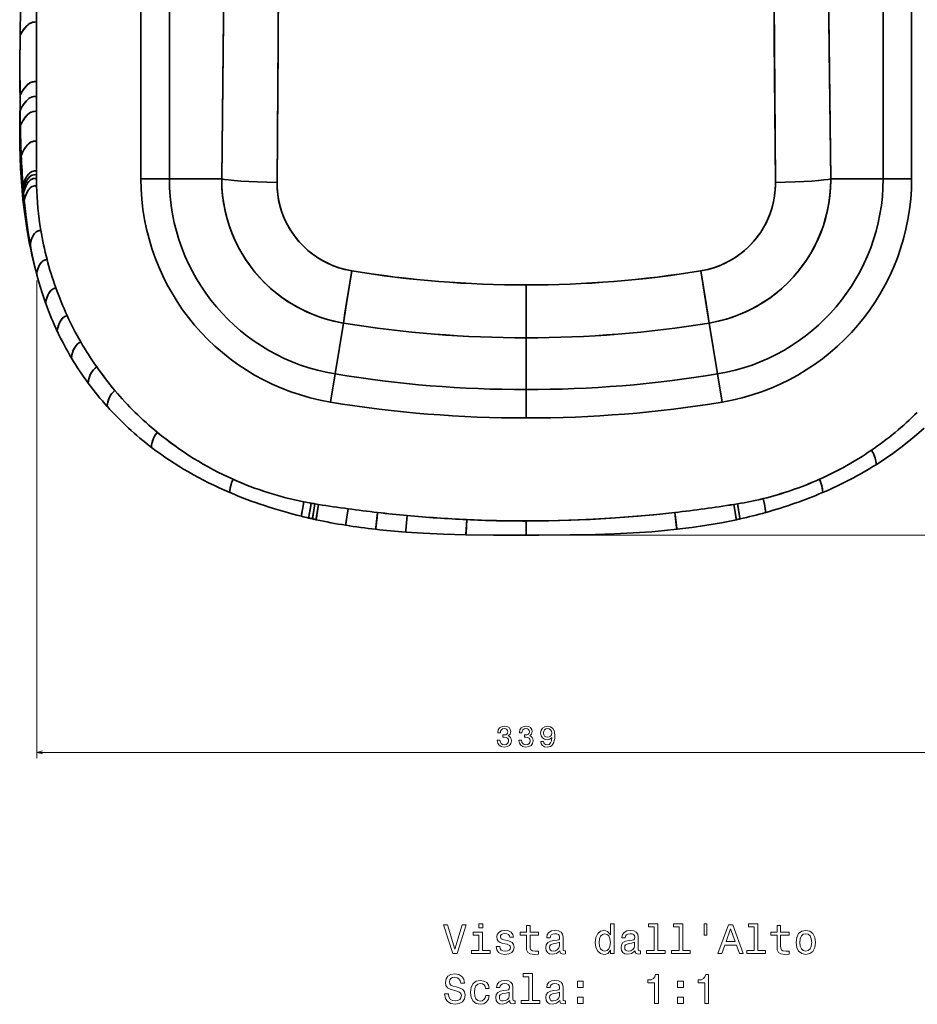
# Model space of a CAD drawing. Extents: x 375 to 1909, y -6 to 1744.
# Tile 1 of 8: x 378 to 688, y -6 to 335. Entities that reach past the tile are written whole.
import ezdxf

# ---------------------------------------------------------------- set-up
doc = ezdxf.new("R2010")
doc.units = 0

msp = doc.modelspace()

# ---------------------------------------------------------------- linework, layer by layer
at = {"color": 7, "lineweight": 35}
for p, q in [((419.53, 495.41), (419.53, 279.85)), ((419.53, 495.41), (419.53, 279.85)), ((429.38, 279.85), (429.38, 495.41)), ((429.38, 495.41), (429.38, 279.85)), ((676.46, 495.41), (676.46, 279.85)), ((676.46, 495.41), (676.46, 279.85)), ((686.31, 279.85), (686.31, 495.41)), ((686.31, 279.85), (686.31, 495.41)), ((383.36, 375.36), (383.36, 334.11)), ((383.36, 334.11), (383.36, 375.36)), ((383.36, 334.11), (383.36, 313.48)), ((383.36, 313.48), (383.36, 334.11))]:
    msp.add_line(p, q, dxfattribs=at)
at = {"color": 7, "lineweight": 35, "ltscale": 0.128893}
msp.add_line((383.36, 313.48), (383.36, 308.32), dxfattribs=at)
at = {"color": 7, "lineweight": 35, "ltscale": 0.128892}
msp.add_line((383.36, 308.32), (383.36, 313.48), dxfattribs=at)
at = {"color": 7, "lineweight": 35, "ltscale": 0.128916}
for p, q in [((383.36, 308.32), (383.36, 303.17)), ((383.36, 303.17), (383.36, 308.32))]:
    msp.add_line(p, q, dxfattribs=at)
at = {"color": 7, "lineweight": 35, "ltscale": 0.257819}
for p, q in [((383.36, 303.17), (383.36, 292.85)), ((383.36, 292.85), (383.36, 303.17))]:
    msp.add_line(p, q, dxfattribs=at)
at = {"color": 7, "lineweight": 35, "ltscale": 0.257952}
for p, q in [((383.36, 292.85), (383.36, 282.54)), ((383.36, 282.54), (383.36, 292.85))]:
    msp.add_line(p, q, dxfattribs=at)
at = {"color": 7, "lineweight": 35, "ltscale": 0.032127}
for p, q in [((383.36, 282.54), (383.36, 281.25)), ((383.36, 281.25), (383.36, 282.54))]:
    msp.add_line(p, q, dxfattribs=at)
at = {"color": 7, "lineweight": 35, "ltscale": 0.246202}
for p, q in [((419.53, 279.85), (429.38, 279.85)), ((429.38, 279.85), (419.53, 279.85)), ((676.46, 279.85), (686.31, 279.85)), ((676.46, 279.85), (686.31, 279.85)), ((486.73, 212.23), (485.12, 202.51)), ((485.12, 202.51), (486.73, 212.23)), ((620.72, 202.51), (619.11, 212.23)), ((619.11, 212.23), (620.72, 202.51))]:
    msp.add_line(p, q, dxfattribs=at)
at = {"color": 7, "lineweight": 35, "ltscale": 0.453506}
for p, q in [((429.38, 279.85), (447.52, 279.85)), ((447.52, 279.85), (429.38, 279.85)), ((658.32, 279.85), (676.46, 279.85)), ((676.46, 279.85), (658.32, 279.85))]:
    msp.add_line(p, q, dxfattribs=at)
at = {"color": 7, "lineweight": 35, "ltscale": 0.032502}
msp.add_line((378.83, 276.14), (378.73, 277.44), dxfattribs=at)
at = {"color": 7, "lineweight": 35, "ltscale": 0.032588}
msp.add_line((378.94, 274.84), (378.83, 276.14), dxfattribs=at)
at = {"color": 7, "lineweight": 35, "ltscale": 0.00040988}
msp.add_line((383.52, 246.91), (383.51, 246.93), dxfattribs=at)
at = {"color": 7, "lineweight": 13}
for p, q in [((383.54, 244.56), (383.54, 79.22)), ((383.54, 81.22), (722.3, 81.22))]:
    msp.add_line(p, q, dxfattribs=at)
at = {"color": 7, "lineweight": 35, "ltscale": 0.457125}
msp.add_line((552.92, 243.07), (552.92, 224.79), dxfattribs=at)
msp.add_line((552.92, 243.07), (552.92, 224.79), dxfattribs=at)
at = {"color": 7, "lineweight": 35, "ltscale": 0.001039}
msp.add_line((386.6, 237), (386.61, 236.96), dxfattribs=at)
at = {"color": 7, "lineweight": 35, "ltscale": 0.447136}
for p, q in [((489.65, 229.87), (486.73, 212.23)), ((486.73, 212.23), (489.65, 229.87)), ((619.11, 212.23), (616.19, 229.87)), ((616.19, 229.87), (619.11, 212.23))]:
    msp.add_line(p, q, dxfattribs=at)
at = {"color": 7, "lineweight": 35, "ltscale": 0.448078}
msp.add_line((552.92, 206.87), (552.92, 224.79), dxfattribs=at)
msp.add_line((552.92, 206.87), (552.92, 224.79), dxfattribs=at)
at = {"color": 7, "lineweight": 35, "ltscale": 0.246203}
msp.add_line((552.92, 197.02), (552.92, 206.87), dxfattribs=at)
msp.add_line((552.92, 197.02), (552.92, 206.87), dxfattribs=at)
at = {"color": 7, "lineweight": 35, "ltscale": 0.032223}
for p, q in [((479.75, 167.27), (481.03, 167.06)), ((481.03, 167.06), (479.75, 167.27))]:
    msp.add_line(p, q, dxfattribs=at)
at = {"color": 7, "lineweight": 35, "ltscale": 0.032219}
msp.add_line((624.81, 167.06), (626.09, 167.27), dxfattribs=at)
at = {"color": 7, "lineweight": 35, "ltscale": 0.03222}
msp.add_line((626.09, 167.27), (624.81, 167.06), dxfattribs=at)
at = {"color": 7, "lineweight": 35, "ltscale": 0.122665}
for p, q in [((552.92, 161.33), (552.92, 156.42)), ((552.92, 156.42), (552.92, 161.33))]:
    msp.add_line(p, q, dxfattribs=at)
at = {"color": 8, "lineweight": 13}
msp.add_line((554.92, 156.42), (865.86, 156.42), dxfattribs=at)
at = {"color": 7, "lineweight": 35}
for points in [[(447.52, 279.85), (448.25, 345.67), (448.68, 389.62), (448.86, 411.57), (449.04, 438.85), (449.1, 455.95), (449.13, 475.68), (449.1, 495.41)], [(447.52, 279.85), (448.02, 324.38), (448.49, 369.34), (448.7, 391.84), (448.92, 419.3), (449.03, 437.63), (449.12, 461.61), (449.13, 475.03), (449.1, 495.41)], [(466.65, 278.56), (467.06, 328.17), (467.22, 353), (467.39, 391.36), (467.43, 412.54), (467.44, 437.17), (467.43, 495.73)], [(467.43, 495.73), (467.44, 441.61), (467.44, 420.14), (467.39, 391.2), (467.32, 371), (467.04, 325.83), (466.65, 278.56)], [(638.41, 495.73), (638.4, 441.61), (638.4, 420.14), (638.45, 391.2), (638.52, 371), (638.8, 325.83), (639.19, 278.56)], [(639.19, 278.56), (638.78, 328.17), (638.62, 353), (638.45, 391.36), (638.41, 412.53), (638.41, 444.88), (638.41, 495.73)], [(658.32, 279.85), (657.82, 324.38), (657.35, 369.34), (657.14, 391.84), (656.92, 419.3), (656.81, 437.63), (656.72, 461.61), (656.71, 475.03), (656.74, 495.41)], [(658.32, 279.85), (657.59, 345.67), (657.16, 389.62), (656.98, 411.57), (656.8, 438.85), (656.74, 455.95), (656.71, 475.68), (656.74, 495.41)], [(377.73, 329.64), (377.83, 338.92), (378.08, 357.48), (378.24, 371.39)], [(383.36, 334.11), (382.77, 334.09), (382.47, 334.07), (382.03, 333.99), (381.38, 333.75), (380.91, 333.49), (380.46, 333.17), (379.92, 332.68), (379.43, 332.13), (378.98, 331.55), (378.66, 331.09), (378.14, 330.25), (377.83, 329.72), (377.76, 329.62), (377.75, 329.61), (377.74, 329.61), (377.74, 329.61), (377.74, 329.61), (377.73, 329.61), (377.73, 329.62), (377.73, 329.64)], [(377.73, 329.64), (377.73, 329.62), (377.73, 329.61), (377.74, 329.61), (377.74, 329.61), (377.74, 329.61), (377.75, 329.61), (377.75, 329.61), (377.8, 329.67), (377.92, 329.88), (378.55, 330.91), (378.92, 331.47), (379.35, 332.03), (379.82, 332.57), (380.5, 333.2), (380.86, 333.46), (381.24, 333.68), (381.93, 333.96), (382.41, 334.06), (382.72, 334.09), (383.36, 334.11)], [(377.7, 308.77), (377.67, 319.2), (377.73, 329.64)], [(383.36, 313.48), (382.76, 313.47), (382.47, 313.44), (382.02, 313.35), (381.37, 313.12), (380.9, 312.85), (380.45, 312.52), (379.91, 312.01), (379.42, 311.44), (378.97, 310.85), (378.64, 310.35), (378.1, 309.45), (377.78, 308.87), (377.71, 308.75), (377.7, 308.73), (377.7, 308.73), (377.7, 308.73), (377.69, 308.73), (377.69, 308.73), (377.69, 308.73), (377.69, 308.74), (377.7, 308.77)], [(377.7, 308.77), (377.69, 308.74), (377.69, 308.73), (377.69, 308.73), (377.69, 308.73), (377.7, 308.73), (377.7, 308.73), (377.7, 308.73), (377.74, 308.79), (377.86, 309.01), (378.45, 310.05), (378.81, 310.62), (379.23, 311.21), (379.7, 311.77), (380.37, 312.45), (380.74, 312.74), (381.12, 312.98), (381.48, 313.17), (381.85, 313.31), (382.35, 313.42), (382.69, 313.46), (383.36, 313.48)], [(377.71, 306.94), (377.6, 299.96), (377.58, 296.46), (377.62, 291.21), (377.72, 287.28), (377.88, 283.34), (378.05, 280.38), (378.27, 277.41), (378.72, 272.48), (379.31, 267.57), (380.04, 262.67), (380.91, 257.81), (381.41, 255.34), (381.95, 252.88), (382.5, 250.54), (383.09, 248.22)], [(383.36, 308.32), (382.77, 308.31), (382.47, 308.28), (382.03, 308.2), (381.38, 307.96), (380.91, 307.69), (380.47, 307.35), (379.93, 306.84), (379.44, 306.27), (379, 305.67), (378.67, 305.17), (378.13, 304.25), (377.8, 303.6), (377.75, 303.52), (377.74, 303.51), (377.74, 303.51), (377.74, 303.51), (377.74, 303.51), (377.74, 303.51), (377.74, 303.52), (377.74, 303.55)], [(377.74, 303.55), (377.74, 303.52), (377.74, 303.51), (377.74, 303.51), (377.74, 303.51), (377.74, 303.51), (377.75, 303.51), (377.78, 303.57), (377.89, 303.79), (378.46, 304.83), (378.82, 305.41), (379.23, 306), (379.69, 306.58), (380.36, 307.26), (380.73, 307.56), (381.11, 307.81), (381.47, 308), (381.84, 308.14), (382.34, 308.26), (382.68, 308.3), (383.36, 308.32)], [(383.36, 303.17), (382.59, 303.14), (382.21, 303.08), (381.64, 302.91), (381.23, 302.71), (380.83, 302.46), (380.43, 302.14), (380.06, 301.78), (379.38, 300.97), (378.97, 300.38), (378.31, 299.26), (377.86, 298.36), (377.83, 298.3), (377.82, 298.29), (377.82, 298.29), (377.82, 298.29), (377.82, 298.29)], [(377.83, 298.33), (377.82, 298.3), (377.82, 298.29), (377.82, 298.29), (377.82, 298.29), (377.82, 298.29), (377.82, 298.29), (377.85, 298.35), (377.96, 298.57), (378.51, 299.62), (378.86, 300.21), (379.26, 300.8), (379.71, 301.38), (380.37, 302.08), (380.73, 302.38), (381.1, 302.64), (381.47, 302.84), (381.84, 302.98), (382.34, 303.11), (382.68, 303.15), (383.36, 303.17)], [(383.36, 292.85), (382.62, 292.83), (382.25, 292.77), (381.71, 292.61), (381.31, 292.41), (380.94, 292.16), (380.56, 291.85), (380.21, 291.49), (379.88, 291.1), (379.58, 290.68), (379.03, 289.8), (378.6, 288.95), (378.17, 287.95), (378.13, 287.85), (378.13, 287.85)], [(378.13, 287.85), (378.13, 287.85), (378.15, 287.92), (378.37, 288.46), (378.66, 289.1), (379.05, 289.83), (379.6, 290.71), (379.91, 291.14), (380.25, 291.53), (380.56, 291.85), (380.89, 292.13), (381.36, 292.44), (381.85, 292.66), (382.36, 292.79), (382.69, 292.83), (383.36, 292.85)], [(383.36, 282.54), (382.66, 282.51), (382.32, 282.46), (381.81, 282.3), (381.45, 282.11), (381.11, 281.87), (380.78, 281.56), (380.47, 281.21), (380.18, 280.83), (379.92, 280.42), (379.52, 279.66), (379.19, 278.9), (378.94, 278.21), (378.75, 277.55), (378.73, 277.46), (378.73, 277.44)], [(378.73, 277.44), (378.73, 277.46), (378.75, 277.55), (378.93, 278.17), (379.16, 278.81), (379.46, 279.54), (379.84, 280.28), (380.18, 280.82), (380.55, 281.31), (380.97, 281.75), (381.44, 282.11), (381.95, 282.35), (382.41, 282.48), (382.72, 282.52), (383.36, 282.54)], [(383.36, 281.25), (382.67, 281.23), (382.33, 281.17), (381.83, 281.02), (381.47, 280.83), (381.14, 280.59), (380.81, 280.28), (380.51, 279.94), (380.23, 279.55), (379.98, 279.15), (379.59, 278.38), (379.27, 277.62), (379.03, 276.93), (378.85, 276.27), (378.83, 276.17), (378.83, 276.14)], [(378.83, 276.14), (378.83, 276.17), (378.85, 276.26), (379.02, 276.89), (379.26, 277.59), (379.58, 278.36), (380.03, 279.24), (380.3, 279.65), (380.59, 280.04), (381.01, 280.48), (381.47, 280.83), (381.97, 281.07), (382.42, 281.19), (382.73, 281.23), (383.36, 281.25)], [(383.36, 279.96), (382.68, 279.93), (382.34, 279.88), (381.85, 279.72), (381.5, 279.53), (381.17, 279.29), (380.85, 278.99), (380.55, 278.64), (380.28, 278.26), (380.04, 277.85), (379.61, 276.98), (379.28, 276.13), (378.99, 275.12), (378.94, 274.89), (378.94, 274.84)], [(378.94, 274.84), (378.95, 274.92), (379.03, 275.28), (379.19, 275.86), (379.44, 276.55), (379.81, 277.42), (380.28, 278.26), (380.72, 278.84), (381.22, 279.33), (381.49, 279.53), (381.78, 279.69), (382.29, 279.87), (382.64, 279.93), (383.36, 279.96)], [(489.65, 229.87), (488.99, 229.99), (486.57, 230.48), (484.15, 231.1), (481.76, 231.84), (479.41, 232.7), (477.1, 233.67), (474.85, 234.76), (472.55, 236.01), (470.33, 237.38), (468.18, 238.86), (466.12, 240.45), (464.14, 242.14), (462.25, 243.94), (460.46, 245.82), (458.78, 247.79), (457.36, 249.62), (456.02, 251.52), (454.78, 253.47), (453.43, 255.84), (452.21, 258.28), (451.13, 260.79), (450.18, 263.34), (449.38, 265.93), (448.72, 268.57), (448.2, 271.23), (447.83, 273.91), (447.6, 276.6), (447.52, 279.3), (447.52, 279.85)], [(489.65, 229.87), (489.11, 229.97), (486.35, 230.53), (483.63, 231.25), (480.95, 232.12), (478.32, 233.14), (475.76, 234.3), (473.27, 235.61), (470.85, 237.04), (468.53, 238.61), (466.44, 240.19), (464.44, 241.88), (462.53, 243.66), (460.73, 245.53), (459.02, 247.49), (457.42, 249.54), (455.93, 251.66), (454.55, 253.85), (453.23, 256.22), (452.04, 258.65), (450.99, 261.14), (450.07, 263.67), (449.29, 266.25), (448.66, 268.86), (448.16, 271.49), (447.8, 274.14), (447.59, 276.8), (447.52, 279.47), (447.52, 279.85)], [(616.19, 229.87), (616.73, 229.97), (619.49, 230.53), (622.21, 231.25), (624.89, 232.12), (627.52, 233.14), (630.08, 234.3), (632.57, 235.6), (634.98, 237.04), (637.31, 238.61), (639.4, 240.19), (641.4, 241.87), (643.3, 243.66), (645.11, 245.53), (646.82, 247.49), (648.42, 249.54), (649.91, 251.66), (651.29, 253.85), (652.61, 256.22), (653.8, 258.65), (654.85, 261.14), (655.77, 263.67), (656.55, 266.25), (657.18, 268.86), (657.68, 271.49), (658.04, 274.14), (658.25, 276.8), (658.32, 279.47), (658.32, 279.85)], [(616.19, 229.87), (616.85, 229.99), (619.27, 230.48), (621.69, 231.1), (624.08, 231.84), (626.43, 232.7), (628.74, 233.67), (630.99, 234.76), (633.29, 236.01), (635.51, 237.38), (637.66, 238.86), (639.72, 240.45), (641.7, 242.14), (643.59, 243.94), (645.38, 245.82), (647.06, 247.79), (648.48, 249.62), (649.82, 251.52), (651.06, 253.47), (652.41, 255.84), (653.63, 258.28), (654.71, 260.79), (655.65, 263.34), (656.46, 265.93), (657.12, 268.57), (657.64, 271.23), (658.01, 273.91), (658.24, 276.6), (658.32, 279.3), (658.32, 279.85)], [(383.41, 277.38), (382.74, 277.34), (382.41, 277.28), (381.93, 277.12), (381.59, 276.93), (381.27, 276.69), (380.96, 276.38), (380.67, 276.04), (380.42, 275.66), (380.18, 275.25), (379.78, 274.39), (379.48, 273.55), (379.21, 272.54), (379.18, 272.31), (379.18, 272.25)], [(379.18, 272.25), (379.18, 272.36), (379.29, 272.87), (379.47, 273.52), (379.73, 274.26), (380.12, 275.12), (380.35, 275.54), (380.6, 275.94), (380.84, 276.25), (381.11, 276.54), (381.49, 276.86), (381.91, 277.11), (382.35, 277.27), (382.7, 277.33), (383.41, 277.38)], [(492.5, 247.94), (491.99, 248.03), (489.98, 248.47), (488, 249.03), (486.07, 249.73), (484.19, 250.56), (482.37, 251.5), (480.62, 252.56), (478.95, 253.73), (477.61, 254.8), (476.34, 255.93), (475.13, 257.12), (474, 258.38), (473.29, 259.25), (472.61, 260.14), (471.96, 261.05), (471.35, 261.98), (470.78, 262.93), (470.25, 263.89), (469.49, 265.42), (468.81, 266.98), (468.23, 268.56), (467.74, 270.17), (467.47, 271.25), (467.23, 272.33), (467.03, 273.43), (466.88, 274.52), (466.69, 276.71), (466.65, 278.33), (466.65, 278.56)], [(466.65, 278.56), (466.71, 276.35), (466.9, 274.38), (467.21, 272.43), (467.66, 270.49), (468.23, 268.58), (468.93, 266.7), (469.75, 264.86), (470.7, 263.07), (471.76, 261.34), (472.99, 259.63), (474.33, 258), (475.78, 256.46), (477.34, 255.02), (479.01, 253.69), (480.76, 252.47), (482.51, 251.42), (484.32, 250.49), (486.19, 249.68), (488.11, 249), (490.07, 248.44), (492.07, 248.02), (492.5, 247.94)], [(613.34, 247.94), (613.84, 248.03), (615.85, 248.46), (617.83, 249.03), (619.76, 249.73), (621.64, 250.55), (623.46, 251.49), (625.21, 252.55), (626.87, 253.72), (628.21, 254.78), (629.49, 255.92), (630.7, 257.11), (631.83, 258.37), (632.54, 259.23), (633.22, 260.12), (633.87, 261.03), (634.47, 261.96), (635.05, 262.91), (635.58, 263.87), (636.53, 265.81), (637.34, 267.79), (638, 269.82), (638.51, 271.87), (638.88, 273.94), (639.11, 276.01), (639.19, 278.09), (639.19, 278.56)], [(639.19, 278.56), (639.18, 277.21), (639.12, 276.1), (639.02, 274.99), (638.88, 273.89), (638.63, 272.43), (638.31, 270.97), (637.91, 269.53), (637.35, 267.82), (636.68, 266.14), (635.91, 264.5), (635.04, 262.9), (634.08, 261.34), (632.85, 259.63), (631.51, 258), (630.06, 256.46), (628.5, 255.02), (626.83, 253.69), (625.07, 252.47), (623.33, 251.42), (621.52, 250.49), (619.65, 249.68), (617.73, 249), (615.77, 248.44), (613.77, 248.02), (613.34, 247.94)], [(381.28, 256.76), (380.53, 261.26), (379.81, 266.43), (379.24, 271.6), (379.18, 272.25)], [(384.9, 261.99), (384.27, 261.87), (383.96, 261.78), (383.53, 261.58), (383.22, 261.37), (382.93, 261.12), (382.66, 260.82), (382.42, 260.48), (382.01, 259.73), (381.69, 258.91), (381.46, 258.1), (381.32, 257.37), (381.27, 256.87), (381.28, 256.76)], [(381.28, 256.76), (381.27, 256.9), (381.33, 257.44), (381.53, 258.38), (381.69, 258.9), (381.88, 259.43), (382.11, 259.94), (382.38, 260.43), (382.62, 260.77), (382.89, 261.08), (383.17, 261.34), (383.48, 261.55), (383.82, 261.72), (384.18, 261.85), (384.9, 261.99)], [(383.51, 246.56), (382.49, 250.79), (381.6, 255.05), (381.28, 256.76)], [(387.04, 251.91), (386.42, 251.73), (386.12, 251.61), (385.69, 251.38), (385.39, 251.15), (385.11, 250.89), (384.84, 250.57), (384.6, 250.23), (384.2, 249.47), (383.89, 248.65), (383.67, 247.86), (383.54, 247.14), (383.5, 246.66), (383.51, 246.56)], [(383.51, 246.56), (383.5, 246.69), (383.55, 247.22), (383.74, 248.14), (384.08, 249.17), (384.3, 249.68), (384.56, 250.17), (384.8, 250.52), (385.06, 250.83), (385.34, 251.11), (385.65, 251.35), (385.98, 251.54), (386.33, 251.69), (387.04, 251.91)], [(386.6, 236.57), (385.33, 240.29), (384.2, 244.04), (383.51, 246.56)], [(492.5, 247.94), (490.67, 236.61), (489.97, 232.13), (489.65, 229.87)], [(489.65, 229.87), (489.75, 230.65), (490.15, 233.3), (490.84, 237.64), (492.5, 247.94)], [(616.19, 229.87), (616.09, 230.65), (615.69, 233.3), (615, 237.64), (613.34, 247.94)], [(613.34, 247.94), (615.17, 236.61), (615.87, 232.13), (616.19, 229.87)], [(390.07, 242.05), (389.46, 241.81), (389.16, 241.67), (388.74, 241.4), (388.44, 241.16), (388.17, 240.88), (387.91, 240.55), (387.67, 240.19), (387.27, 239.41), (386.96, 238.6), (386.75, 237.82), (386.64, 237.29), (386.59, 236.87), (386.58, 236.64), (386.6, 236.57)], [(386.6, 236.57), (386.58, 236.69), (386.63, 237.2), (386.75, 237.82), (386.94, 238.53), (387.24, 239.34), (387.63, 240.12), (387.86, 240.48), (388.12, 240.81), (388.4, 241.11), (388.7, 241.37), (389.02, 241.59), (389.36, 241.77), (390.07, 242.05)], [(390.61, 226.93), (390.6, 226.96), (390.59, 227.08), (390.67, 227.75), (390.94, 228.81), (391.13, 229.39), (391.38, 229.96), (391.8, 230.73), (392.05, 231.09), (392.33, 231.41), (392.83, 231.86), (393.45, 232.26), (393.97, 232.51)], [(393.97, 232.51), (393.38, 232.22), (393.09, 232.05), (392.68, 231.75), (392.13, 231.19), (391.65, 230.48), (391.26, 229.69), (390.96, 228.89), (390.75, 228.11), (390.65, 227.6), (390.6, 227.2), (390.6, 226.98), (390.61, 226.93)], [(398.71, 223.35), (398.15, 223.01), (397.87, 222.82), (397.49, 222.49), (396.96, 221.9), (396.5, 221.18), (396.13, 220.39), (395.85, 219.59), (395.65, 218.84), (395.55, 218.26), (395.51, 217.86), (395.52, 217.75), (395.53, 217.72)], [(395.53, 217.72), (395.52, 217.75), (395.51, 217.85), (395.53, 218.12), (395.58, 218.49), (395.83, 219.53), (396.01, 220.09), (396.24, 220.66), (396.65, 221.43), (397.14, 222.13), (397.62, 222.62), (397.97, 222.89), (398.71, 223.35)], [(404.25, 214.66), (403.73, 214.27), (403.11, 213.71), (402.62, 213.09), (402.19, 212.36), (401.85, 211.58), (401.59, 210.81), (401.41, 210.08), (401.32, 209.52), (401.3, 209.15), (401.31, 209.05), (401.32, 209.02)], [(401.32, 209.02), (401.31, 209.04), (401.3, 209.13), (401.34, 209.67), (401.52, 210.54), (401.83, 211.53), (402.03, 212.02), (402.27, 212.51), (402.71, 213.21), (403.22, 213.83), (403.81, 214.34), (404.25, 214.66)], [(410.55, 206.5), (410.07, 206.07), (409.5, 205.47), (409.06, 204.84), (408.67, 204.11), (408.36, 203.35), (408.13, 202.6), (407.98, 201.9), (407.9, 201.38), (407.89, 201.03), (407.9, 200.94), (407.91, 200.92)], [(407.91, 200.92), (407.9, 200.93), (407.89, 200.99), (407.9, 201.34), (407.97, 201.84), (408.09, 202.44), (408.3, 203.18), (408.59, 203.92), (408.95, 204.67), (409.4, 205.34), (410.02, 206.02), (410.55, 206.5)], [(425.21, 192.02), (424.64, 191.29), (424.38, 190.9), (424.04, 190.27), (423.74, 189.57), (423.52, 188.86), (423.36, 188.19), (423.25, 187.59), (423.21, 187.15), (423.22, 186.86), (423.23, 186.79), (423.24, 186.77)], [(423.24, 186.77), (423.23, 186.79), (423.21, 186.86), (423.23, 187.42), (423.35, 188.19), (423.57, 189.06), (423.89, 189.94), (424.26, 190.7), (424.77, 191.46), (425.21, 192.02)], [(690.6, 193.48), (688, 191.16), (685.33, 188.92), (682.59, 186.77), (679.79, 184.7), (676.93, 182.72), (674.01, 180.82)], [(672.39, 185.83), (672.88, 185.08), (673.1, 184.68), (673.39, 184.05), (673.73, 183.06), (673.95, 182.09), (674.05, 181.14), (674.03, 180.87), (674.02, 180.83), (674.01, 180.82)], [(674.01, 180.82), (674.02, 180.84), (674.04, 180.9), (674.04, 181.4), (673.93, 182.18), (673.73, 183.09), (673.38, 184.09), (672.91, 185.02), (672.39, 185.83)], [(451.43, 175.77), (450.94, 174.58), (450.73, 173.97), (450.45, 172.78), (450.31, 171.75), (450.3, 171.29), (450.32, 171.19), (450.33, 171.18), (450.33, 171.18)], [(450.33, 171.18), (450.33, 171.18), (450.32, 171.19), (450.31, 171.25), (450.32, 171.76), (450.42, 172.59), (450.62, 173.55), (450.92, 174.53), (451.08, 174.95), (451.43, 175.77)], [(654.41, 175.77), (654.9, 174.58), (655.1, 173.97), (655.39, 172.78), (655.52, 171.75), (655.53, 171.29), (655.52, 171.19), (655.51, 171.18), (655.5, 171.18)], [(655.5, 171.18), (655.51, 171.18), (655.51, 171.19), (655.53, 171.25), (655.52, 171.76), (655.42, 172.59), (655.22, 173.55), (654.92, 174.53), (654.76, 174.95), (654.41, 175.77)], [(475.95, 167.96), (475.56, 165.93), (475.16, 163.52), (475.1, 163.04), (475.09, 162.97), (475.09, 162.96), (475.09, 162.96), (475.1, 162.96)], [(475.1, 162.96), (475.09, 162.96), (475.09, 162.96), (475.09, 162.99), (475.12, 163.27), (475.45, 165.33), (475.95, 167.96)], [(478.48, 167.48), (478.12, 165.41), (477.71, 162.93), (477.64, 162.39), (477.63, 162.35), (477.63, 162.35), (477.64, 162.35)], [(477.64, 162.35), (477.63, 162.35), (477.63, 162.35), (477.63, 162.36), (477.64, 162.41), (477.7, 162.87), (478.21, 165.92), (478.48, 167.48)], [(479.75, 167.27), (478.99, 162.65), (478.91, 162.1), (478.91, 162.06), (478.91, 162.06), (478.91, 162.06)], [(478.91, 162.06), (478.91, 162.06), (478.91, 162.06), (478.91, 162.09), (478.95, 162.36), (479.29, 164.49), (479.75, 167.27)], [(481.03, 167.06), (480.27, 162.38), (480.19, 161.82), (480.18, 161.78), (480.18, 161.78), (480.19, 161.78)], [(480.19, 161.78), (480.18, 161.78), (480.18, 161.78), (480.19, 161.82), (480.24, 162.17), (480.6, 164.43), (481.03, 167.06)], [(624.81, 167.06), (625.27, 164.21), (625.63, 162.01), (625.66, 161.8), (625.66, 161.78), (625.66, 161.78), (625.66, 161.77)], [(625.66, 161.77), (625.66, 161.78), (625.66, 161.78), (625.66, 161.82), (625.61, 162.17), (625.24, 164.43), (624.81, 167.06)], [(626.09, 167.27), (626.53, 164.56), (626.9, 162.34), (626.93, 162.08), (626.93, 162.06), (626.93, 162.06), (626.93, 162.06)], [(626.93, 162.06), (626.93, 162.06), (626.93, 162.06), (626.93, 162.09), (626.89, 162.36), (626.54, 164.49), (626.09, 167.27)], [(634.93, 169.08), (635.23, 167.77), (635.5, 166.45), (635.76, 164.82), (635.8, 164.38), (635.8, 164.29), (635.8, 164.29), (635.8, 164.28), (635.8, 164.28)], [(635.8, 164.28), (635.8, 164.28), (635.8, 164.29), (635.8, 164.29), (635.8, 164.32), (635.78, 164.62), (635.66, 165.5), (635.47, 166.63), (635.04, 168.6), (634.93, 169.08)], [(491.23, 165.55), (490.52, 160.5), (490.45, 159.9), (490.44, 159.85), (490.44, 159.85), (490.44, 159.85)], [(490.44, 159.85), (490.44, 159.85), (490.44, 159.85), (490.44, 159.89), (490.49, 160.22), (490.83, 162.64), (491.23, 165.55)], [(501.46, 164.27), (500.86, 159.1), (500.79, 158.49), (500.79, 158.45), (500.79, 158.44)], [(500.79, 158.44), (500.79, 158.44), (500.79, 158.45), (500.79, 158.47), (500.82, 158.73), (501.28, 162.68), (501.46, 164.27)], [(552.92, 161.33), (560.66, 161.4), (568.39, 161.59), (576.12, 161.93), (583.84, 162.39), (591.55, 162.99), (599.25, 163.71), (604.38, 164.27)], [(604.38, 164.27), (597.05, 163.49), (589.72, 162.83), (582.37, 162.29), (575.02, 161.87), (567.65, 161.57), (560.29, 161.39), (552.92, 161.33)], [(604.38, 164.27), (604.98, 159.09), (605.05, 158.48), (605.05, 158.44), (605.05, 158.44)], [(605.05, 158.44), (605.05, 158.44), (605.05, 158.44), (605.05, 158.47), (605.02, 158.72), (604.56, 162.68), (604.38, 164.27)], [(511.72, 163.21), (511.24, 158.12), (511.19, 157.53), (511.19, 157.49), (511.19, 157.49)], [(511.19, 157.49), (511.19, 157.49), (511.24, 158.14), (511.72, 163.21)], [(532.3, 161.8), (532.05, 156.63), (532.04, 156.58), (532.04, 156.57)], [(532.04, 156.57), (532.04, 156.58), (532.07, 157.13), (532.3, 161.8)], [(625.66, 161.77), (620.54, 160.74), (615.4, 159.84), (610.23, 159.08), (605.05, 158.44)], [(532.04, 156.57), (524.22, 156.79), (517.26, 157.1), (511.19, 157.49)], [(605.05, 158.44), (600.72, 157.99), (596.39, 157.61), (589.88, 157.17), (583.36, 156.85), (576.84, 156.64), (568.14, 156.48), (557.27, 156.42), (552.92, 156.42)], [(552.92, 156.42), (541.61, 156.45), (532.04, 156.57)]]:
    msp.add_lwpolyline(points, dxfattribs=at)
at = {"color": 7, "lineweight": 13}
for points in [[(542.91, 85.42), (542.91, 85.35), (543.07, 84.38), (543.54, 83.66), (544.29, 83.19), (545.28, 83.02), (546.33, 83.19), (547.11, 83.64), (547.62, 84.34), (547.8, 85.25), (547.72, 85.85), (547.5, 86.33), (547.13, 86.7), (546.65, 86.98), (547.3, 87.52), (547.54, 88.39), (547.39, 89.17), (546.95, 89.77), (546.25, 90.14), (545.28, 90.27), (544.37, 90.11), (543.67, 89.67), (543.22, 88.96), (543.07, 88.02), (543.07, 87.95), (543.97, 87.95), (544.05, 88.6), (544.31, 89.06), (544.73, 89.35), (545.33, 89.45), (545.85, 89.37), (546.24, 89.15), (546.47, 88.81), (546.56, 88.35), (546.47, 87.85), (546.23, 87.52), (545.8, 87.32), (545.23, 87.26), (544.83, 87.27), (544.83, 86.47), (545.33, 86.49), (545.96, 86.4), (546.44, 86.16), (546.72, 85.76), (546.82, 85.25), (546.71, 84.67), (546.42, 84.23), (545.95, 83.96), (545.34, 83.87), (544.7, 83.97), (544.24, 84.27), (543.95, 84.76), (543.83, 85.42)], [(550.38, 85.42), (550.38, 85.35), (550.54, 84.38), (551.01, 83.66), (551.76, 83.19), (552.75, 83.02), (553.8, 83.19), (554.58, 83.64), (555.09, 84.34), (555.27, 85.25), (555.19, 85.85), (554.97, 86.33), (554.6, 86.7), (554.12, 86.98), (554.78, 87.52), (555.01, 88.39), (554.86, 89.17), (554.42, 89.77), (553.72, 90.14), (552.75, 90.27), (551.84, 90.11), (551.15, 89.67), (550.69, 88.96), (550.54, 88.02), (550.54, 87.95), (551.44, 87.95), (551.52, 88.6), (551.78, 89.06), (552.2, 89.35), (552.8, 89.45), (553.32, 89.37), (553.71, 89.15), (553.94, 88.81), (554.03, 88.35), (553.94, 87.85), (553.7, 87.52), (553.27, 87.32), (552.7, 87.26), (552.31, 87.27), (552.31, 86.47), (552.8, 86.49), (553.43, 86.4), (553.91, 86.16), (554.19, 85.76), (554.29, 85.25), (554.18, 84.67), (553.89, 84.23), (553.42, 83.96), (552.81, 83.87), (552.17, 83.97), (551.71, 84.27), (551.42, 84.76), (551.31, 85.42)], [(557.97, 84.96), (558.12, 84.16), (558.56, 83.55), (559.24, 83.16), (560.15, 83.02), (560.75, 83.09), (561.28, 83.27), (561.73, 83.59), (562.12, 84.03), (562.42, 84.58), (562.64, 85.27), (562.77, 86.06), (562.82, 86.97), (562.65, 88.39), (562.16, 89.43), (561.37, 90.05), (560.29, 90.27), (559.3, 90.09), (558.56, 89.61), (558.07, 88.86), (557.91, 87.92), (558.07, 86.96), (558.55, 86.22), (559.25, 85.75), (560.15, 85.6), (561.1, 85.8), (561.81, 86.38), (561.65, 85.26), (561.33, 84.46), (560.84, 83.99), (560.16, 83.84), (559.64, 83.91), (559.25, 84.13), (559, 84.48), (558.9, 84.96)], [(558.89, 87.93), (558.99, 88.56), (559.27, 89.05), (559.72, 89.37), (560.29, 89.48), (560.89, 89.37), (561.34, 89.05), (561.62, 88.57), (561.73, 87.94), (561.62, 87.31), (561.34, 86.83), (560.88, 86.54), (560.26, 86.44), (559.71, 86.54), (559.27, 86.83), (558.99, 87.3)], [(530.74, 21.55), (528.23, 13.03), (525.65, 21.55), (524.28, 21.55), (527.51, 11.53), (528.95, 11.53), (532.11, 21.55)], [(537.84, 21.88), (536.5, 21.88), (536.5, 20.44), (537.84, 20.44)], [(552.97, 17.93), (552.97, 14.05), (553.06, 12.8), (553.46, 11.94), (554.27, 11.43), (555.64, 11.26), (557.14, 11.33), (557.14, 12.43), (556.04, 12.34), (555.05, 12.45), (554.52, 12.81), (554.28, 13.42), (554.24, 14.27), (554.24, 17.93), (557.14, 17.93), (557.14, 19.01), (554.24, 19.01), (554.24, 21.27), (552.97, 21.27), (552.97, 19.01), (550.78, 19.01), (550.78, 17.93)], [(582.05, 12.73), (582.05, 11.53), (583.32, 11.53), (583.32, 21.88), (582.07, 21.88), (582.07, 18.09), (581.1, 19.18), (580.51, 19.44), (579.83, 19.54), (578.61, 19.26), (577.66, 18.45), (577.04, 17.15), (576.82, 15.41), (577.04, 13.66), (577.66, 12.35), (578.61, 11.53), (579.83, 11.26), (580.51, 11.36), (581.11, 11.62)], [(597.17, 20.81), (597.17, 12.6), (594.56, 12.6), (594.56, 11.53), (601.03, 11.53), (601.03, 12.6), (598.43, 12.6), (598.43, 21.88), (595.18, 21.88), (595.18, 20.81)], [(605.84, 20.81), (605.84, 12.6), (603.23, 12.6), (603.23, 11.53), (609.7, 11.53), (609.7, 12.6), (607.11, 12.6), (607.11, 21.88), (603.85, 21.88), (603.85, 20.81)], [(614.5, 21.89), (614.5, 17.97), (615.47, 17.97), (615.47, 21.89)], [(619.27, 11.53), (620.6, 11.53), (621.65, 14.47), (625.64, 14.47), (626.69, 11.53), (628.05, 11.53), (624.39, 21.55), (622.92, 21.55)], [(631.86, 20.81), (631.86, 12.6), (629.26, 12.6), (629.26, 11.53), (635.73, 11.53), (635.73, 12.6), (633.13, 12.6), (633.13, 21.88), (629.88, 21.88), (629.88, 20.81)], [(639.72, 17.93), (639.72, 14.05), (639.8, 12.8), (640.21, 11.94), (641.01, 11.43), (642.38, 11.26), (643.88, 11.33), (643.88, 12.43), (642.79, 12.34), (641.79, 12.45), (641.26, 12.81), (641.03, 13.42), (640.98, 14.27), (640.98, 17.93), (643.88, 17.93), (643.88, 19.01), (640.98, 19.01), (640.98, 21.27), (639.72, 21.27), (639.72, 19.01), (637.53, 19.01), (637.53, 17.93)], [(537.8, 12.6), (537.8, 19.01), (534.54, 19.01), (534.54, 17.93), (536.53, 17.93), (536.53, 12.6), (533.94, 12.6), (533.94, 11.53), (540.42, 11.53), (540.42, 12.6)], [(546.39, 16.04), (545.16, 16.33), (544.26, 16.66), (543.95, 17.34), (544.04, 17.81), (544.34, 18.16), (544.83, 18.38), (545.54, 18.46), (546.22, 18.38), (546.75, 18.12), (547.09, 17.73), (547.24, 17.21), (548.48, 17.21), (548.48, 17.24), (548.26, 18.17), (547.67, 18.91), (546.75, 19.37), (545.54, 19.54), (544.31, 19.37), (543.42, 18.9), (542.86, 18.19), (542.69, 17.3), (542.81, 16.43), (543.22, 15.83), (543.88, 15.39), (544.85, 15.09), (546.26, 14.75), (547.12, 14.39), (547.35, 14.1), (547.44, 13.66), (547.31, 13.13), (546.96, 12.73), (546.4, 12.47), (545.65, 12.38), (544.86, 12.47), (544.28, 12.77), (543.9, 13.26), (543.74, 13.94), (542.51, 13.94), (542.71, 12.79), (543.3, 11.95), (544.24, 11.45), (545.54, 11.26), (546.89, 11.45), (547.89, 11.95), (548.49, 12.76), (548.71, 13.81), (548.55, 14.72), (548.1, 15.34), (547.37, 15.74)], [(564.54, 12.54), (564.54, 12.5), (564.62, 12.01), (564.83, 11.66), (565.74, 11.39), (566.45, 11.5), (566.45, 12.48), (566.14, 12.44), (565.74, 12.63), (565.67, 13.2), (565.67, 17.21), (565.49, 18.23), (564.99, 18.95), (564.11, 19.39), (562.87, 19.54), (561.66, 19.37), (560.77, 18.88), (560.21, 18.12), (560.02, 17.11), (560.02, 17.02), (561.16, 17.02), (561.26, 17.63), (561.58, 18.06), (562.09, 18.32), (562.83, 18.42), (563.54, 18.35), (564.04, 18.13), (564.34, 17.76), (564.44, 17.24), (564.39, 16.63), (564.15, 16.33), (563.58, 16.19), (562.5, 16.07), (561.26, 15.81), (560.38, 15.35), (559.86, 14.63), (559.7, 13.56), (559.85, 12.61), (560.29, 11.91), (561.01, 11.46), (562.01, 11.3), (563.35, 11.6)], [(580.05, 18.41), (580.88, 18.2), (581.52, 17.64), (581.89, 16.7), (582.04, 15.41), (581.89, 14.1), (581.52, 13.16), (580.88, 12.58), (580.05, 12.4), (579.26, 12.58), (578.65, 13.16), (578.25, 14.11), (578.12, 15.41), (578.25, 16.69), (578.65, 17.63), (579.26, 18.2)], [(590.57, 12.54), (590.57, 12.5), (590.64, 12.01), (590.86, 11.66), (591.76, 11.39), (592.47, 11.5), (592.47, 12.48), (592.17, 12.44), (591.76, 12.63), (591.69, 13.2), (591.69, 17.21), (591.52, 18.23), (591.01, 18.95), (590.13, 19.39), (588.9, 19.54), (587.69, 19.37), (586.79, 18.88), (586.23, 18.12), (586.04, 17.11), (586.04, 17.02), (587.18, 17.02), (587.28, 17.63), (587.6, 18.06), (588.12, 18.32), (588.85, 18.42), (589.56, 18.35), (590.06, 18.13), (590.37, 17.76), (590.47, 17.24), (590.41, 16.63), (590.18, 16.33), (589.6, 16.19), (588.52, 16.07), (587.28, 15.81), (586.4, 15.35), (585.88, 14.63), (585.73, 13.56), (585.87, 12.61), (586.32, 11.91), (587.04, 11.46), (588.03, 11.3), (589.37, 11.6)], [(622.11, 15.7), (623.65, 20.11), (625.19, 15.7)], [(646.32, 15.39), (646.55, 13.64), (647.21, 12.34), (648.26, 11.53), (649.67, 11.26), (651.07, 11.53), (652.12, 12.32), (652.79, 13.62), (653.03, 15.39), (652.79, 17.15), (652.12, 18.46), (651.07, 19.26), (649.67, 19.54), (648.26, 19.26), (647.21, 18.45), (646.55, 17.15)], [(647.61, 15.41), (647.74, 16.7), (648.15, 17.64), (648.79, 18.22), (649.67, 18.42), (650.54, 18.22), (651.19, 17.66), (651.59, 16.7), (651.73, 15.41), (651.59, 14.1), (651.19, 13.15), (650.54, 12.57), (649.67, 12.38), (648.79, 12.57), (648.15, 13.15), (647.74, 14.1)], [(564.4, 14.24), (564.23, 13.49), (563.77, 12.92), (563.07, 12.54), (562.22, 12.41), (561.68, 12.48), (561.29, 12.71), (561.04, 13.12), (560.97, 13.68), (561.03, 14.18), (561.26, 14.54), (562.18, 14.95), (563.35, 15.12), (564.4, 15.47)], [(590.42, 14.24), (590.25, 13.49), (589.79, 12.92), (589.1, 12.54), (588.25, 12.41), (587.7, 12.48), (587.31, 12.71), (587.07, 13.12), (586.99, 13.68), (587.05, 14.18), (587.28, 14.54), (588.2, 14.95), (589.37, 15.12), (590.42, 15.47)], [(525.96, -2.44), (524.64, -2.44), (524.93, -3.97), (525.65, -5.1), (526.76, -5.77), (528.26, -6.02), (529.75, -5.79), (530.86, -5.15), (531.56, -4.16), (531.82, -2.85), (531.6, -1.67), (531, -0.9), (530.02, -0.4), (528.71, -0.02), (527.58, 0.25), (526.85, 0.57), (526.43, 1.03), (526.3, 1.75), (526.43, 2.4), (526.81, 2.89), (527.38, 3.22), (528.18, 3.33), (528.98, 3.19), (529.62, 2.8), (530.03, 2.15), (530.24, 1.27), (531.55, 1.27), (531.55, 1.3), (531.32, 2.66), (530.64, 3.66), (529.57, 4.3), (528.13, 4.51), (526.83, 4.3), (525.83, 3.69), (525.18, 2.76), (524.95, 1.55), (525.13, 0.47), (525.68, -0.27), (526.55, -0.76), (527.73, -1.13), (528.9, -1.47), (529.77, -1.78), (530.31, -2.24), (530.49, -2.99), (530.32, -3.76), (529.88, -4.33), (529.2, -4.69), (528.32, -4.81), (527.34, -4.65), (526.59, -4.19), (526.11, -3.44)], [(553.79, 3.53), (553.79, -4.68), (551.19, -4.68), (551.19, -5.74), (557.66, -5.74), (557.66, -4.68), (555.06, -4.68), (555.06, 4.6), (551.81, 4.6), (551.81, 3.53)], [(597.37, -5.74), (598.68, -5.74), (598.68, 4.33), (597.7, 4.33), (597.44, 3.45), (596.92, 2.86), (596.13, 2.51), (595.03, 2.4), (595.03, 1.37), (597.37, 1.37)], [(614.72, -5.74), (616.03, -5.74), (616.03, 4.33), (615.05, 4.33), (614.79, 3.45), (614.27, 2.86), (613.48, 2.51), (612.38, 2.4), (612.38, 1.37), (614.72, 1.37)], [(538.85, -0.57), (540.11, -0.57), (539.85, 0.58), (539.23, 1.49), (538.26, 2.05), (537.01, 2.27), (535.62, 1.98), (534.57, 1.17), (533.91, -0.14), (533.68, -1.9), (533.9, -3.64), (534.54, -4.94), (535.57, -5.74), (536.96, -6.02), (538.2, -5.8), (539.17, -5.2), (539.83, -4.25), (540.12, -2.98), (538.91, -2.98), (538.69, -3.78), (538.29, -4.39), (537.71, -4.76), (537.01, -4.88), (536.13, -4.69), (535.49, -4.12), (535.11, -3.18), (534.98, -1.85), (535.11, -0.56), (535.51, 0.38), (536.16, 0.96), (537.01, 1.16), (537.76, 1.03), (538.32, 0.7), (538.69, 0.15)], [(547.2, -4.74), (547.2, -4.78), (547.27, -5.27), (547.48, -5.61), (548.39, -5.89), (549.1, -5.77), (549.1, -4.79), (548.79, -4.84), (548.39, -4.65), (548.32, -4.07), (548.32, -0.07), (548.15, 0.96), (547.64, 1.68), (546.76, 2.11), (545.52, 2.27), (544.31, 2.09), (543.42, 1.6), (542.86, 0.84), (542.67, -0.17), (542.67, -0.25), (543.81, -0.25), (543.91, 0.35), (544.23, 0.78), (544.75, 1.04), (545.48, 1.14), (546.19, 1.07), (546.69, 0.85), (546.99, 0.48), (547.09, -0.04), (547.04, -0.64), (546.81, -0.95), (546.23, -1.09), (545.15, -1.21), (543.91, -1.47), (543.03, -1.93), (542.51, -2.65), (542.35, -3.71), (542.5, -4.66), (542.94, -5.37), (543.66, -5.82), (544.66, -5.98), (546, -5.67)], [(564.54, -4.74), (564.54, -4.78), (564.62, -5.27), (564.83, -5.61), (565.74, -5.89), (566.45, -5.77), (566.45, -4.79), (566.14, -4.84), (565.74, -4.65), (565.67, -4.07), (565.67, -0.07), (565.49, 0.96), (564.99, 1.68), (564.11, 2.11), (562.87, 2.27), (561.66, 2.09), (560.77, 1.6), (560.21, 0.84), (560.02, -0.17), (560.02, -0.25), (561.16, -0.25), (561.26, 0.35), (561.58, 0.78), (562.09, 1.04), (562.83, 1.14), (563.54, 1.07), (564.04, 0.85), (564.34, 0.48), (564.44, -0.04), (564.39, -0.64), (564.15, -0.95), (563.58, -1.09), (562.5, -1.21), (561.26, -1.47), (560.38, -1.93), (559.86, -2.65), (559.7, -3.71), (559.85, -4.66), (560.29, -5.37), (561.01, -5.82), (562.01, -5.98), (563.35, -5.67)], [(570.61, -0.15), (572.6, -0.15), (572.6, 1.99), (570.61, 1.99)], [(605.31, -0.15), (607.3, -0.15), (607.3, 1.99), (605.31, 1.99)], [(547.05, -3.04), (546.88, -3.78), (546.42, -4.36), (545.73, -4.74), (544.88, -4.87), (544.33, -4.79), (543.94, -4.56), (543.69, -4.16), (543.62, -3.6), (543.68, -3.09), (543.91, -2.73), (544.83, -2.33), (546, -2.16), (547.05, -1.81)], [(564.4, -3.04), (564.23, -3.78), (563.77, -4.36), (563.07, -4.74), (562.22, -4.87), (561.68, -4.79), (561.29, -4.56), (561.04, -4.16), (560.97, -3.6), (561.03, -3.09), (561.26, -2.73), (562.18, -2.33), (563.35, -2.16), (564.4, -1.81)], [(570.61, -5.74), (572.6, -5.74), (572.6, -3.6), (570.61, -3.6)], [(605.31, -5.74), (607.3, -5.74), (607.3, -3.6), (605.31, -3.6)]]:
    msp.add_lwpolyline(points, close=True, dxfattribs=at)
msp.add_lwpolyline([(385.47, 81.74), (383.54, 81.22), (385.47, 80.7)], dxfattribs=at)
at = {"color": 7, "lineweight": 35}
for centre, radius, start, end in [((1649.94, 316.33), 1272.27, 179.72926, 180.34205), ((1345.96, 314.72), 968.28, 180.35388, 180.663), ((1056.23, 311.32), 678.54, 180.65892, 181.1), ((836.97, 306.75), 459.23, 181.0554, 182.3582), ((693.81, 300.82), 315.95, 182.3514, 184.2432), ((559.89, 280.9), 176.53, 179.8872, 180.3059), ((547.11, 280.89), 163.75, 179.8733, 180.3246), ((499.52, 280.76), 116.16, 180.3925, 181.6648), ((498.18, 280.73), 114.82, 180.3834, 181.6705), ((497.92, 279.85), 78.39, 180, 260.6004), ((497.92, 279.85), 78.39, 180.0001, 260.6003), ((497.92, 279.85), 68.54, 180.0006, 260.6), ((497.92, 279.85), 68.54, 179.9999, 260.6005), ((607.92, 279.85), 68.54, 279.3995, 0.0001), ((607.92, 279.85), 68.54, 279.4, 359.9994), ((607.92, 279.85), 78.39, 279.3996, 0.0001), ((607.92, 279.85), 78.39, 279.3996, 360), ((498.26, 280.73), 114.9, 181.6708, 189.3855), ((498.26, 280.73), 114.9, 181.6712, 189.3857), ((617.65, 295.16), 239.57, 184.8659, 185.4882), ((498.3, 280.74), 114.94, 189.3861, 194.5276), ((498.3, 280.74), 114.94, 189.3856, 194.5272), ((498.29, 280.74), 114.93, 194.5278, 199.6702), ((498.29, 280.74), 114.93, 194.5278, 199.6702), ((551.97, 608.56), 365.49, 260.6364, 270.1496), ((551.97, 608.56), 365.48, 260.6364, 270.1497), ((553.87, 608.56), 365.49, 269.8504, 279.3636), ((553.87, 608.56), 365.48, 269.8503, 279.3636), ((498.32, 280.75), 114.96, 199.6702, 204.8105), ((498.33, 280.75), 114.97, 199.671, 204.8105), ((489.22, 273.65), 109.12, 199.8612, 205.3494), ((498.35, 280.76), 115, 204.8104, 209.9483), ((498.37, 280.77), 115.02, 204.811, 209.9478), ((551.96, 608.99), 384.21, 260.6661, 270.1431), ((551.96, 609), 384.21, 260.6661, 270.143), ((553.88, 609), 384.21, 269.857, 279.3339), ((553.88, 608.99), 384.21, 269.8569, 279.3339), ((488.67, 273.4), 108.51, 205.3563, 210.874), ((498.41, 280.8), 115.06, 209.9501, 215.0869), ((498.36, 280.77), 115, 209.9484, 215.0878), ((488.76, 273.47), 108.62, 210.8812, 216.3937), ((498.44, 280.83), 115.1, 215.0907, 220.2244), ((498.37, 280.78), 115.02, 215.0885, 220.226), ((551.98, 606.41), 399.55, 260.6003, 270.1347), ((551.98, 606.41), 399.55, 260.6003, 270.1347), ((553.86, 606.41), 399.55, 269.8653, 279.3997), ((553.86, 606.41), 399.55, 269.8653, 279.3997), ((489.26, 273.85), 109.26, 216.3997, 221.8781), ((498.4, 280.81), 115.06, 220.2268, 230.499), ((498.39, 280.8), 115.05, 220.2267, 230.5001), ((551.98, 606.41), 409.4, 260.6003, 270.1315), ((551.99, 606.45), 409.44, 260.6004, 270.1307), ((553.86, 606.41), 409.4, 269.8685, 279.3997), ((553.85, 606.45), 409.44, 269.8694, 279.3997), ((490.39, 274.91), 110.8, 221.898, 232.7017), ((607.43, 280.81), 115.07, 304.3656, 314.6365), ((607.43, 280.81), 115.07, 304.3651, 314.6354), ((498.4, 280.81), 115.06, 230.4988, 245.9062), ((498.41, 280.82), 115.08, 230.4997, 245.9053), ((607.44, 280.81), 115.06, 294.0934, 304.3654), ((607.43, 280.82), 115.07, 294.0947, 304.3656), ((498.4, 280.8), 115.05, 245.907, 258.7474), ((498.38, 280.75), 115, 245.9042, 258.7504), ((607.44, 280.79), 115.05, 283.8204, 294.0933), ((607.45, 280.76), 115.01, 283.8193, 294.0951), ((498.31, 280.36), 114.6, 258.7459, 260.0351), ((498.36, 280.67), 114.92, 258.752, 260.0377), ((495.37, 263.16), 97.15, 259.9875, 260.7481), ((498.1, 279.14), 113.36, 260.0348, 260.6866), ((554.81, 630.35), 469.13, 260.9512, 262.2109), ((554.88, 630.9), 469.68, 260.9533, 262.2115), ((551.46, 627.43), 466.17, 276.518, 279.0533), ((551.38, 628), 466.75, 276.5191, 279.0512), ((607.52, 280.43), 114.68, 279.3162, 283.8258), ((607.48, 280.67), 114.92, 279.3185, 283.8187), ((554.07, 624.99), 463.71, 262.2115, 263.4858), ((554.1, 625.21), 463.94, 262.2117, 263.4853), ((553.56, 620.55), 459.25, 263.4864, 264.7732), ((553.54, 620.31), 459.01, 263.4855, 264.773), ((588.06, 335.47), 177.72, 282.6329, 285.5803), ((518.34, 337.96), 180.27, 256.1195, 256.9497), ((518.97, 340.67), 183.04, 256.9494, 257.3581), ((519.78, 344.32), 186.79, 257.3603, 257.7614), ((520.73, 349.14), 191.7, 257.7897, 260.9098), ((553.11, 615.52), 454.19, 264.7717, 267.374), ((553.09, 615.27), 453.95, 264.7711, 267.3748), ((552.93, 611.97), 450.64, 267.3763, 269.9988), ((552.93, 611.92), 450.6, 267.3765, 269.9992), ((586.12, 343.91), 186.38, 282.2482, 282.6489), ((525.35, 378.34), 221.26, 260.9235, 263.6272), ((530.47, 424.34), 267.55, 263.6298, 265.8664)]:
    msp.add_arc(centre, radius, start, end, dxfattribs=at)
for centre, major_axis, ratio, start_param, end_param in [((467.21, 279.85), (20, -0.23), 0.064973, 3.316499, 4.684803), ((467.21, 279.85), (20, -0.23), 0.064973, 3.316502, 4.684786), ((638.63, 279.85), (20, 0.23), 0.064973, 4.739993, 6.108276), ((638.63, 279.85), (20, 0.23), 0.064973, 4.739975, 6.108278), ((604.26, 321.17), (210.44, 98.55), 0.624027, 3.456733, 3.649754), ((545.08, 282.02), (170.09, -49.5), 0.672967, 5.59656, 5.744703), ((560.7, 277.21), (169.08, 44.97), 0.65816, 3.840715, 4.016969), ((529.06, 294.31), (184.83, -65.84), 0.651261, 5.537823, 5.669752)]:
    msp.add_ellipse(centre, major_axis=major_axis, ratio=ratio, start_param=start_param, end_param=end_param, dxfattribs=at)

doc.saveas('drawing.dxf')
